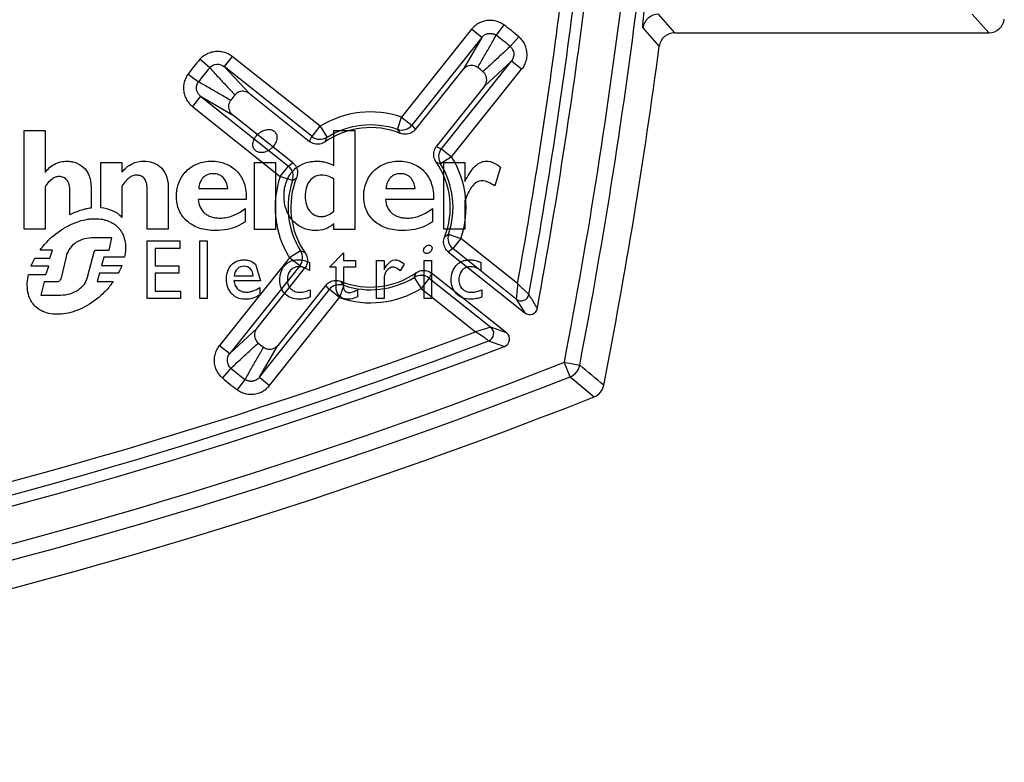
# Model space of a CAD drawing. Header units: millimetres. Extents: x 45 to 367, y 222 to 342.
# Tile 8 of 10: x 327 to 365, y 247 to 276. Entities that reach past the tile are written whole.
import ezdxf

# ---------------------------------------------------------------- set-up
doc = ezdxf.new("R2010")
doc.units = ezdxf.units.MM
doc.header["$LTSCALE"] = 36.957878
doc.layers.get('0').update_dxf_attribs({"linetype": 'CONTINUOUS'})

msp = doc.modelspace()

# ---------------------------------------------------------------- linework, layer by layer
at = {"color": 7}
for p, q in [((352.32, 275.249), (351.694, 275.962)), ((363.734, 275.962), (364.367, 275.249)), ((345.757, 275.553), (345.464, 275.152)), ((351.099, 275.44), (351.726, 274.728)), ((344.521, 275.383), (341.838, 272.014)), ((344.912, 275.071), (342.229, 271.703)), ((344.912, 275.071), (344.202, 273.845)), ((344.912, 275.071), (344.521, 275.383)), ((346.006, 274.72), (346.332, 275.095)), ((352.32, 275.249), (364.367, 275.249)), ((335.344, 274.343), (335.033, 273.952)), ((338.713, 271.66), (335.344, 274.343)), ((334.476, 273.907), (334.101, 274.233)), ((338.401, 271.269), (335.033, 273.952)), ((335.999, 272.916), (335.033, 273.952)), ((343.368, 270.796), (346.051, 274.164)), ((345.015, 273.198), (346.051, 274.164)), ((346.442, 273.852), (346.051, 274.164)), ((333.644, 273.658), (334.045, 273.365)), ((342.367, 271.54), (344.202, 273.845)), ((343.759, 270.484), (346.442, 273.852)), ((345.015, 273.198), (343.179, 270.893)), ((334.126, 272.813), (333.814, 272.422)), ((334.126, 272.813), (335.352, 272.103)), ((334.126, 272.813), (337.494, 270.13)), ((335.999, 272.916), (338.304, 271.08)), ((333.814, 272.422), (337.183, 269.739)), ((337.657, 270.268), (335.352, 272.104)), ((341.676, 271.541), (341.838, 272.014)), ((341.838, 272.014), (342.229, 271.703)), ((338.401, 271.269), (338.713, 271.66)), ((338.713, 271.66), (338.977, 271.236)), ((342.234, 271.699), (342.361, 271.544)), ((327.353, 271.499), (328.159, 271.499)), ((327.353, 267.712), (327.353, 271.499)), ((328.159, 271.499), (328.159, 269.891)), ((338.308, 271.085), (338.397, 271.264)), ((338.904, 271.055), (338.973, 271.241)), ((339.239, 271.499), (340.046, 271.499)), ((339.239, 270.16), (339.239, 271.499)), ((340.046, 271.499), (340.046, 267.705)), ((341.678, 271.548), (341.786, 271.381)), ((343.184, 270.889), (343.363, 270.799)), ((343.759, 270.484), (343.334, 270.22)), ((343.368, 270.796), (343.759, 270.484)), ((330.303, 270.273), (331.11, 270.273)), ((330.303, 268.528), (330.303, 270.273)), ((331.11, 270.273), (331.11, 269.905)), ((336.191, 270.273), (336.998, 270.273)), ((336.191, 267.704), (336.191, 270.273)), ((336.998, 270.273), (336.998, 267.704)), ((337.183, 269.739), (337.494, 270.13)), ((337.498, 270.135), (337.652, 270.262)), ((343.154, 270.292), (343.34, 270.224)), ((343.464, 270.276), (344.271, 270.276)), ((343.464, 267.708), (343.464, 270.276)), ((344.271, 270.276), (344.271, 269.538)), ((337.655, 269.577), (337.183, 269.739)), ((345.634, 270.089), (345.413, 269.376)), ((331.11, 269.36), (331.11, 268.16)), ((337.649, 269.579), (337.815, 269.688)), ((339.239, 268.407), (339.239, 269.633)), ((328.159, 269.339), (328.159, 267.712)), ((329.116, 268.265), (329.116, 269.167)), ((329.922, 269.339), (329.922, 268.521)), ((332.075, 267.711), (332.075, 269.271)), ((332.881, 269.337), (332.881, 267.711)), ((334.053, 269.277), (335.167, 269.277)), ((341.238, 269.277), (342.354, 269.277)), ((335.879, 268.851), (334.036, 268.851)), ((343.065, 268.851), (341.222, 268.851)), ((344.271, 268.816), (344.271, 267.708)), ((335.834, 268.5), (335.834, 267.999)), ((343.021, 268.5), (343.021, 267.999)), ((339.239, 267.705), (339.239, 267.912)), ((328.159, 267.712), (327.353, 267.712)), ((332.881, 267.711), (332.075, 267.711)), ((336.998, 267.704), (336.191, 267.704)), ((340.046, 267.705), (339.239, 267.705)), ((344.271, 267.708), (343.464, 267.708)), ((343.646, 267.519), (343.48, 267.41)), ((343.64, 267.521), (344.113, 267.359)), ((330.72, 267.373), (329.94, 267.373)), ((330.621, 266.911), (330.72, 267.373)), ((332.076, 267.259), (333.327, 267.259)), ((332.076, 265.05), (332.076, 267.259)), ((333.327, 267.259), (333.327, 266.974)), ((334.092, 267.259), (334.38, 267.259)), ((334.092, 265.049), (334.092, 267.259)), ((334.38, 267.259), (334.38, 265.049)), ((344.113, 267.359), (343.801, 266.968)), ((346.288, 265.626), (344.113, 267.359)), ((328.451, 266.91), (327.974, 266.91)), ((328.34, 266.594), (328.451, 266.91)), ((329.785, 265.868), (330.042, 266.844)), ((330.149, 266.911), (330.621, 266.911)), ((333.327, 266.974), (332.39, 266.974)), ((332.39, 266.974), (332.39, 266.308)), ((337.961, 266.878), (337.537, 266.614)), ((338.142, 266.806), (337.955, 266.874)), ((339.069, 266.247), (339.609, 266.807)), ((339.609, 266.807), (339.609, 266.506)), ((343.639, 266.83), (346.567, 264.498)), ((343.797, 266.963), (343.643, 266.836)), ((346.239, 265.026), (343.801, 266.968)), ((327.77, 266.594), (328.34, 266.594)), ((328.97, 266.652), (328.767, 265.799)), ((330.412, 266.633), (330.325, 266.317)), ((331.205, 266.633), (330.412, 266.633)), ((337.537, 266.614), (334.854, 263.245)), ((336.23, 266.363), (336.426, 265.735)), ((337.928, 266.302), (337.537, 266.614)), ((338.3, 266.433), (338.3, 266.124)), ((339.609, 266.506), (340.07, 266.506)), ((340.07, 266.506), (340.07, 266.247)), ((340.88, 266.506), (341.167, 266.506)), ((340.88, 265.049), (340.88, 266.506)), ((341.167, 266.506), (341.167, 266.169)), ((341.94, 266.365), (341.789, 266.112)), ((342.702, 266.506), (342.989, 266.506)), ((342.702, 265.049), (342.702, 266.506)), ((342.989, 266.506), (342.989, 265.049)), ((344.882, 266.433), (344.882, 266.124)), ((327.529, 265.978), (328.193, 265.978)), ((328.302, 266.295), (327.625, 266.295)), ((328.193, 265.978), (328.302, 266.295)), ((330.253, 266.017), (330.16, 265.701)), ((330.97, 266.017), (330.253, 266.017)), ((330.325, 266.317), (331.109, 266.317)), ((332.39, 266.308), (333.294, 266.308)), ((333.294, 266.022), (332.39, 266.022)), ((332.39, 266.022), (332.39, 265.335)), ((333.294, 266.308), (333.294, 266.022)), ((337.928, 266.302), (335.245, 262.934)), ((336.281, 263.9), (338.117, 266.205)), ((338.111, 266.209), (337.933, 266.299)), ((339.322, 266.247), (339.069, 266.247)), ((339.322, 265.478), (339.322, 266.247)), ((340.07, 266.247), (339.609, 266.247)), ((339.609, 266.247), (339.609, 265.5)), ((342.391, 266.043), (342.323, 265.857)), ((342.988, 266.013), (342.898, 265.834)), ((345.867, 263.728), (342.992, 266.018)), ((328.126, 265.686), (327.994, 265.184)), ((328.615, 265.686), (328.126, 265.686)), ((330.16, 265.701), (330.773, 265.701)), ((336.426, 265.735), (335.403, 265.735)), ((335.409, 265.926), (336.14, 265.926)), ((339.618, 265.55), (339.509, 265.717)), ((341.167, 265.809), (341.167, 265.049)), ((342.319, 265.862), (342.583, 265.438)), ((342.894, 265.829), (342.583, 265.438)), ((342.894, 265.829), (345.26, 263.945)), ((332.39, 265.335), (333.355, 265.335)), ((333.355, 265.335), (333.355, 265.05)), ((336.383, 262.027), (339.066, 265.395)), ((336.401, 265.472), (336.401, 265.193)), ((338.929, 265.558), (337.093, 263.253)), ((338.333, 265.388), (338.333, 265.105)), ((339.062, 265.399), (338.935, 265.554)), ((339.457, 265.084), (339.066, 265.395)), ((339.62, 265.557), (339.457, 265.084)), ((340.143, 265.388), (340.143, 265.118)), ((342.583, 265.438), (344.673, 263.773)), ((344.915, 265.388), (344.915, 265.105)), ((327.994, 265.184), (328.756, 265.184)), ((333.355, 265.05), (332.076, 265.05)), ((334.38, 265.049), (334.092, 265.049)), ((336.775, 261.715), (339.457, 265.084)), ((341.167, 265.049), (340.88, 265.049)), ((342.989, 265.049), (342.702, 265.049)), ((346.238, 265.026), (346.567, 264.498)), ((336.281, 263.9), (335.245, 262.934)), ((345.26, 263.945), (344.673, 263.773)), ((345.867, 263.728), (345.26, 263.945)), ((345.179, 263.429), (345.787, 263.213)), ((334.854, 263.245), (335.245, 262.934)), ((336.384, 262.027), (337.093, 263.253)), ((348.082, 262.602), (348.671, 262.489)), ((348.301, 262.043), (348.082, 262.602)), ((335.289, 262.378), (334.964, 262.003)), ((335.539, 261.545), (335.831, 261.946)), ((336.383, 262.027), (336.775, 261.715)), ((348.301, 262.044), (349.228, 261.276))]:
    msp.add_line(p, q, dxfattribs=at)
for centre, radius, start, end in [((133.648, 303.749), 216.948, 349.6249, 353.03006), ((133.648, 303.749), 218.347, 349.13766, 353.05571), ((133.648, 303.749), 218.946, 349.13767, 353.0557), ((133.648, 303.749), 216.031, 349.83582, 352.76423), ((133.648, 303.749), 216.53, 349.74719, 352.76423), ((351.695, 275.362), 0.6, 90.0713, 172.514), ((364.368, 275.848), 0.599, 269.9781, 353.1266), ((340.648, 268.549), 8.67, 49.0328, 53.8913), ((340.648, 268.549), 8.173, 49.0327, 53.8913), ((352.319, 274.65), 0.599, 89.9796, 172.4403), ((133.648, 303.749), 220, 348.98617, 352.41993), ((340.648, 268.549), 8.67, 139.0328, 143.8913), ((340.648, 268.549), 8.173, 139.0327, 143.8913), ((340.648, 268.549), 6.76, 50.3816, 52.5425), ((340.648, 268.549), 6.76, 140.3816, 142.5425), ((340.648, 268.549), 3.664, 71.0429, 121.8812), ((340.648, 268.549), 3.164, 71.0424, 121.8816), ((341.849, 272.017), 0.5, 250.0109, 320.3974), ((338.701, 271.661), 0.5, 232.5199, 302.9306), ((340.648, 268.549), 3.06, 68.1011, 124.8238), ((343.759, 270.495), 0.5, 142.5202, 212.9296), ((340.648, 268.549), 3.664, 341.0426, 31.8815), ((337.179, 269.75), 0.5, 340.0109, 50.3974), ((340.648, 268.549), 3.06, 338.1007, 34.8237), ((340.648, 268.549), 3.164, 341.0424, 31.8816), ((340.648, 268.549), 3.664, 161.0431, 211.881), ((340.648, 268.549), 3.164, 161.0424, 211.8816), ((340.648, 268.549), 3.06, 158.1007, 214.8237), ((344.116, 267.348), 0.5, 160.0109, 230.3974), ((337.536, 266.603), 0.5, 322.5217, 32.9281), ((340.648, 268.549), 3.06, 248.1011, 304.8238), ((339.447, 265.081), 0.5, 70.0109, 140.3974), ((340.648, 268.549), 3.164, 251.0424, 301.8816), ((342.594, 265.437), 0.5, 52.5217, 122.9281), ((340.648, 268.549), 3.664, 251.0429, 301.8812), ((346.425, 265.261), 0.3, 231.5466, 349.7981), ((346.754, 264.732), 0.3, 231.4024, 349.6213), ((275.648, 447.249), 196.031, 270.28642, 290.61677), ((345.073, 263.71), 0.3, 290.7755, 51.3466), ((345.68, 263.493), 0.3, 290.8635, 51.5271), ((275.648, 447.249), 196.53, 270.28643, 290.71955), ((340.648, 268.549), 6.76, 230.3816, 232.5425), ((275.648, 447.249), 196.948, 270, 290.8627), ((275.648, 447.249), 198.347, 270.04552, 291.41938), ((340.648, 268.549), 8.173, 229.0327, 233.8913), ((348.082, 262.602), 0.6, 291.4102, 349.0604), ((275.648, 447.249), 198.946, 270.04683, 291.41939), ((340.648, 268.549), 8.67, 229.0328, 233.8913), ((349.007, 261.833), 0.6, 291.58, 348.9922), ((275.648, 447.249), 200, 270.16274, 291.58612)]:
    msp.add_arc(centre, radius, start, end, dxfattribs=at)
for points, knots in [([(351.1, 275.44), (351.093, 275.447), (351.098, 275.487), (351.096, 275.555), (351.106, 275.669), (351.118, 275.816), (351.137, 275.993), (351.167, 276.27), (351.193, 276.487), (351.211, 276.636)], [0, 0, 0, 0, 0.025179, 0.085776, 0.180389, 0.305117, 0.455341, 0.625555, 1, 1, 1, 1]), ([(345.757, 275.553), (345.706, 275.591), (345.593, 275.655), (345.407, 275.715), (345.208, 275.732), (345.009, 275.705), (344.821, 275.635), (344.654, 275.527), (344.562, 275.433), (344.521, 275.383)], [0, 0, 0, 0, 0.138283, 0.280098, 0.424272, 0.56938, 0.714355, 0.858202, 1, 1, 1, 1]), ([(344.759, 273.915), (344.837, 274.053), (344.992, 274.329), (345.232, 274.738), (345.387, 275.014), (345.465, 275.152)], [0, 0, 0, 0, 0.333537, 0.666606, 1, 1, 1, 1]), ([(344.912, 275.071), (344.92, 275.081), (344.945, 275.109), (344.988, 275.148), (345.042, 275.181), (345.094, 275.204), (345.143, 275.218), (345.188, 275.226), (345.229, 275.228), (345.266, 275.227), (345.299, 275.222), (345.331, 275.215), (345.362, 275.206), (345.393, 275.194), (345.428, 275.176), (345.451, 275.161), (345.464, 275.152)], [0, 0, 0, 0, 0.064484, 0.179292, 0.281342, 0.372549, 0.454575, 0.528587, 0.59485, 0.653879, 0.707862, 0.759481, 0.811276, 0.865016, 0.922203, 1, 1, 1, 1]), ([(346.332, 275.095), (346.38, 275.054), (346.468, 274.959), (346.568, 274.79), (346.629, 274.601), (346.647, 274.401), (346.621, 274.202), (346.553, 274.015), (346.482, 273.903), (346.442, 273.852)], [0, 0, 0, 0, 0.138375, 0.28012, 0.424167, 0.56922, 0.714258, 0.858188, 1, 1, 1, 1]), ([(346.006, 274.721), (345.889, 274.614), (345.655, 274.402), (345.31, 274.076), (345.076, 273.863), (344.959, 273.757)], [0, 0, 0, 0, 0.333394, 0.666463, 1, 1, 1, 1]), ([(346.006, 274.72), (346.082, 274.655), (346.184, 274.455), (346.114, 274.243), (346.051, 274.164)], [0, 0, 0, 0, 0.497059, 1, 1, 1, 1]), ([(334.101, 274.233), (334.143, 274.281), (334.238, 274.369), (334.407, 274.469), (334.596, 274.53), (334.796, 274.548), (334.995, 274.523), (335.182, 274.454), (335.293, 274.384), (335.344, 274.343)], [0, 0, 0, 0, 0.138375, 0.28012, 0.424166, 0.56922, 0.714258, 0.858188, 1, 1, 1, 1]), ([(334.476, 273.907), (334.542, 273.983), (334.742, 274.085), (334.954, 274.015), (335.033, 273.952)], [0, 0, 0, 0, 0.497059, 1, 1, 1, 1]), ([(334.476, 273.907), (334.582, 273.79), (334.795, 273.556), (335.121, 273.211), (335.334, 272.977), (335.44, 272.86)], [0, 0, 0, 0, 0.333394, 0.666463, 1, 1, 1, 1]), ([(344.759, 273.915), (344.706, 273.956), (344.573, 274.012), (344.36, 273.985), (344.245, 273.898), (344.202, 273.845)], [0, 0, 0, 0, 0.329375, 0.668641, 1, 1, 1, 1]), ([(333.644, 273.658), (333.606, 273.607), (333.542, 273.495), (333.482, 273.308), (333.465, 273.109), (333.491, 272.911), (333.561, 272.722), (333.669, 272.555), (333.763, 272.463), (333.814, 272.422)], [0, 0, 0, 0, 0.138283, 0.280098, 0.424272, 0.569381, 0.714355, 0.858202, 1, 1, 1, 1]), ([(345.015, 273.198), (345.057, 273.251), (345.116, 273.384), (345.095, 273.597), (345.01, 273.714), (344.959, 273.756)], [0, 0, 0, 0, 0.331949, 0.67192, 1, 1, 1, 1]), ([(334.126, 272.813), (334.115, 272.821), (334.087, 272.846), (334.049, 272.889), (334.015, 272.943), (333.993, 272.995), (333.978, 273.044), (333.971, 273.089), (333.969, 273.13), (333.97, 273.167), (333.974, 273.201), (333.981, 273.232), (333.991, 273.263), (334.003, 273.294), (334.02, 273.329), (334.035, 273.353), (334.045, 273.365)], [0, 0, 0, 0, 0.064484, 0.179292, 0.281342, 0.372549, 0.454575, 0.528587, 0.59485, 0.653879, 0.707862, 0.759481, 0.811276, 0.865016, 0.922203, 1, 1, 1, 1]), ([(335.281, 272.661), (335.143, 272.738), (334.868, 272.893), (334.458, 273.133), (334.183, 273.289), (334.045, 273.366)], [0, 0, 0, 0, 0.333537, 0.666606, 1, 1, 1, 1]), ([(335.999, 272.916), (335.945, 272.958), (335.813, 273.017), (335.6, 272.996), (335.483, 272.912), (335.44, 272.86)], [0, 0, 0, 0, 0.331949, 0.67192, 1, 1, 1, 1]), ([(335.281, 272.66), (335.24, 272.607), (335.185, 272.474), (335.212, 272.261), (335.298, 272.146), (335.352, 272.104)], [0, 0, 0, 0, 0.329375, 0.668641, 1, 1, 1, 1]), ([(336.155, 270.835), (336.146, 270.86), (336.133, 270.914), (336.133, 271.028), (336.18, 271.176), (336.273, 271.307), (336.371, 271.399), (336.456, 271.457), (336.546, 271.502), (336.663, 271.539), (336.804, 271.547), (336.955, 271.486), (337.017, 271.4), (337.035, 271.353)], [0, 0, 0, 0, 0.056764, 0.115786, 0.242233, 0.380383, 0.45296, 0.527232, 0.599652, 0.666889, 0.787056, 0.893771, 1, 1, 1, 1]), ([(337.035, 271.353), (337.055, 271.303), (337.065, 271.186), (337.009, 271.013), (336.916, 270.882), (336.818, 270.79), (336.734, 270.731), (336.643, 270.686), (336.526, 270.65), (336.385, 270.642), (336.258, 270.693), (336.188, 270.766), (336.164, 270.811), (336.155, 270.835)], [0, 0, 0, 0, 0.114953, 0.241295, 0.379535, 0.452191, 0.52655, 0.599051, 0.666379, 0.786585, 0.892941, 0.945089, 1, 1, 1, 1]), ([(342.367, 271.54), (342.324, 271.484), (342.209, 271.393), (341.999, 271.336), (341.855, 271.363), (341.789, 271.388)], [0, 0, 0, 0, 0.333626, 0.666312, 1, 1, 1, 1]), ([(338.901, 271.061), (338.842, 271.021), (338.708, 270.963), (338.49, 270.972), (338.358, 271.035), (338.304, 271.08)], [0, 0, 0, 0, 0.333697, 0.66641, 1, 1, 1, 1]), ([(343.159, 270.296), (343.12, 270.355), (343.062, 270.489), (343.07, 270.707), (343.134, 270.839), (343.179, 270.893)], [0, 0, 0, 0, 0.333703, 0.666413, 1, 1, 1, 1]), ([(328.159, 269.891), (328.266, 270.02), (328.451, 270.192), (328.753, 270.305), (328.964, 270.327), (329.157, 270.312), (329.384, 270.257), (329.652, 270.107), (329.882, 269.772), (329.922, 269.491), (329.922, 269.339)], [0, 0, 0, 0, 0.202961, 0.293522, 0.385933, 0.456453, 0.526761, 0.666943, 0.816898, 1, 1, 1, 1]), ([(331.11, 269.905), (331.22, 270.032), (331.466, 270.256), (331.794, 270.321), (331.946, 270.321)], [0, 0, 0, 0, 0.525331, 1, 1, 1, 1]), ([(331.946, 270.321), (332.163, 270.321), (332.529, 270.213), (332.838, 269.792), (332.881, 269.498), (332.881, 269.337)], [0, 0, 0, 0, 0.431237, 0.681647, 1, 1, 1, 1]), ([(333.216, 269.199), (333.219, 269.219), (333.237, 269.327), (333.291, 269.517), (333.412, 269.75), (333.629, 270.016), (334.01, 270.261), (334.37, 270.321), (334.555, 270.321)], [0, 0, 0, 0, 0.031761, 0.172729, 0.308305, 0.441299, 0.709218, 1, 1, 1, 1]), ([(334.555, 270.321), (334.734, 270.321), (335.089, 270.26), (335.403, 270.055), (335.53, 269.919), (335.539, 269.909)], [0, 0, 0, 0, 0.491694, 0.964205, 1, 1, 1, 1]), ([(337.447, 269.604), (337.47, 269.657), (337.534, 269.78), (337.714, 270.02), (337.99, 270.211), (338.266, 270.293), (338.437, 270.317), (338.583, 270.324), (338.743, 270.314), (338.971, 270.273), (339.135, 270.211), (339.239, 270.16)], [0, 0, 0, 0, 0.082452, 0.197735, 0.425071, 0.544159, 0.606275, 0.670548, 0.752898, 0.834054, 1, 1, 1, 1]), ([(337.657, 270.268), (337.713, 270.225), (337.804, 270.11), (337.861, 269.9), (337.834, 269.756), (337.809, 269.69)], [0, 0, 0, 0, 0.333638, 0.666336, 1, 1, 1, 1]), ([(340.778, 268.032), (340.719, 268.085), (340.608, 268.21), (340.481, 268.434), (340.416, 268.648), (340.39, 268.831), (340.383, 268.975), (340.39, 269.119), (340.415, 269.302), (340.476, 269.517), (340.597, 269.75), (340.814, 270.016), (341.195, 270.261), (341.555, 270.321), (341.74, 270.321)], [0, 0, 0, 0, 0.075116, 0.156319, 0.240487, 0.284545, 0.33029, 0.375786, 0.41983, 0.50432, 0.585564, 0.665246, 0.825747, 1, 1, 1, 1]), ([(341.74, 270.321), (341.919, 270.321), (342.274, 270.26), (342.732, 269.96), (343.029, 269.461), (343.073, 269.061), (343.065, 268.851)], [0, 0, 0, 0, 0.241135, 0.472961, 0.716147, 1, 1, 1, 1]), ([(344.271, 269.538), (344.371, 269.753), (344.531, 270.047), (344.829, 270.265), (344.985, 270.315), (345.102, 270.327), (345.223, 270.315), (345.411, 270.25), (345.542, 270.158), (345.634, 270.089)], [0, 0, 0, 0, 0.3968, 0.540047, 0.605132, 0.669508, 0.735873, 0.807047, 1, 1, 1, 1]), ([(329.116, 269.167), (329.116, 269.251), (329.102, 269.401), (329.019, 269.594), (328.897, 269.691), (328.787, 269.724), (328.705, 269.732), (328.629, 269.726), (328.534, 269.702), (328.351, 269.6), (328.235, 269.449), (328.159, 269.339)], [0, 0, 0, 0, 0.169953, 0.301503, 0.414594, 0.471983, 0.532978, 0.580281, 0.627536, 0.728763, 1, 1, 1, 1]), ([(332.075, 269.271), (332.075, 269.349), (332.062, 269.489), (331.976, 269.666), (331.858, 269.75), (331.755, 269.779), (331.676, 269.785), (331.6, 269.78), (331.503, 269.758), (331.38, 269.69), (331.241, 269.548), (331.156, 269.429), (331.11, 269.36)], [0, 0, 0, 0, 0.159609, 0.282259, 0.388999, 0.443074, 0.499693, 0.549404, 0.598012, 0.701401, 0.830018, 1, 1, 1, 1]), ([(335.167, 269.277), (335.159, 269.357), (335.126, 269.508), (335.007, 269.697), (334.857, 269.796), (334.721, 269.833), (334.61, 269.842), (334.499, 269.834), (334.362, 269.797), (334.212, 269.7), (334.093, 269.509), (334.061, 269.358), (334.053, 269.277)], [0, 0, 0, 0, 0.138408, 0.25927, 0.374585, 0.434919, 0.499137, 0.564112, 0.624768, 0.739741, 0.860256, 1, 1, 1, 1]), ([(335.539, 269.909), (335.651, 269.784), (335.846, 269.448), (335.888, 269.061), (335.879, 268.851)], [0, 0, 0, 0, 0.442813, 1, 1, 1, 1]), ([(338.787, 269.783), (338.695, 269.783), (338.512, 269.753), (338.197, 269.505), (338.141, 269.182), (338.141, 268.975)], [0, 0, 0, 0, 0.240417, 0.462919, 1, 1, 1, 1]), ([(339.239, 269.633), (339.174, 269.679), (339.027, 269.748), (338.867, 269.783), (338.787, 269.783)], [0, 0, 0, 0, 0.499728, 1, 1, 1, 1]), ([(342.354, 269.277), (342.346, 269.357), (342.313, 269.508), (342.192, 269.698), (342.042, 269.796), (341.905, 269.833), (341.794, 269.842), (341.683, 269.834), (341.547, 269.797), (341.397, 269.7), (341.278, 269.509), (341.246, 269.358), (341.238, 269.277)], [0, 0, 0, 0, 0.138456, 0.259594, 0.375284, 0.435742, 0.499987, 0.564873, 0.625361, 0.739955, 0.860276, 1, 1, 1, 1]), ([(337.667, 268.037), (337.613, 268.097), (337.516, 268.231), (337.408, 268.46), (337.353, 268.672), (337.331, 268.851), (337.325, 268.993), (337.331, 269.135), (337.353, 269.317), (337.394, 269.473), (337.436, 269.58), (337.447, 269.604)], [0, 0, 0, 0, 0.145093, 0.296238, 0.454743, 0.537449, 0.622744, 0.709706, 0.793566, 0.953134, 1, 1, 1, 1]), ([(345.413, 269.376), (345.326, 269.431), (345.177, 269.52), (344.936, 269.584), (344.715, 269.528), (344.453, 269.28), (344.344, 269.01), (344.271, 268.816)], [0, 0, 0, 0, 0.194538, 0.329373, 0.462186, 0.605777, 1, 1, 1, 1]), ([(333.201, 268.927), (333.2, 268.943), (333.199, 269.008), (333.203, 269.098), (333.212, 269.173), (333.216, 269.199)], [0, 0, 0, 0, 0.176428, 0.707889, 1, 1, 1, 1]), ([(338.141, 268.975), (338.141, 268.868), (338.164, 268.667), (338.287, 268.404), (338.462, 268.26), (338.626, 268.204), (338.736, 268.193), (338.823, 268.197), (338.905, 268.209), (339.056, 268.257), (339.168, 268.342), (339.239, 268.407)], [0, 0, 0, 0, 0.195459, 0.362498, 0.514723, 0.59241, 0.674967, 0.713392, 0.750727, 0.825497, 1, 1, 1, 1]), ([(333.594, 268.03), (333.534, 268.084), (333.422, 268.209), (333.295, 268.434), (333.23, 268.648), (333.206, 268.816), (333.202, 268.895), (333.201, 268.927)], [0, 0, 0, 0, 0.240643, 0.497503, 0.763726, 0.903081, 1, 1, 1, 1]), ([(334.036, 268.851), (334.043, 268.748), (334.085, 268.55), (334.238, 268.348), (334.4, 268.24), (334.544, 268.181), (334.708, 268.146), (334.863, 268.136), (335.001, 268.141), (335.154, 268.16), (335.35, 268.215), (335.59, 268.334), (335.749, 268.44), (335.834, 268.5)], [0, 0, 0, 0, 0.136196, 0.260227, 0.323863, 0.391285, 0.464311, 0.544383, 0.596289, 0.646599, 0.748385, 0.862309, 1, 1, 1, 1]), ([(341.222, 268.851), (341.228, 268.748), (341.271, 268.55), (341.424, 268.348), (341.586, 268.24), (341.729, 268.181), (341.893, 268.146), (342.048, 268.136), (342.186, 268.141), (342.34, 268.16), (342.536, 268.215), (342.777, 268.334), (342.936, 268.44), (343.021, 268.5)], [0, 0, 0, 0, 0.136198, 0.260273, 0.323875, 0.391165, 0.463919, 0.543543, 0.595696, 0.646197, 0.748226, 0.862262, 1, 1, 1, 1]), ([(329.922, 268.521), (329.856, 268.513), (329.577, 268.465), (329.308, 268.363), (329.116, 268.265)], [0, 0, 0, 0, 0.236485, 1, 1, 1, 1]), ([(331.11, 268.16), (331.017, 268.275), (330.748, 268.436), (330.455, 268.512), (330.303, 268.528)], [0, 0, 0, 0, 0.490478, 1, 1, 1, 1]), ([(328.332, 267.326), (328.54, 267.524), (328.831, 267.737), (329.153, 267.892), (329.215, 267.919)], [0, 0, 0, 0, 0.809571, 1, 1, 1, 1]), ([(329.215, 267.919), (329.389, 267.995), (329.61, 268.065), (329.841, 268.098), (329.883, 268.102)], [0, 0, 0, 0, 0.819048, 1, 1, 1, 1]), ([(329.883, 268.102), (330.064, 268.122), (330.268, 268.116), (330.463, 268.066), (330.481, 268.06)], [0, 0, 0, 0, 0.90371, 1, 1, 1, 1]), ([(330.481, 268.06), (330.56, 268.038), (330.692, 267.986), (330.81, 267.91), (330.856, 267.874)], [0, 0, 0, 0, 0.586532, 1, 1, 1, 1]), ([(330.856, 267.874), (330.888, 267.849), (330.956, 267.79), (331.046, 267.685), (331.149, 267.518), (331.268, 267.17), (331.25, 266.844), (331.205, 266.633)], [0, 0, 0, 0, 0.090125, 0.197701, 0.30463, 0.522441, 1, 1, 1, 1]), ([(334.689, 267.658), (334.482, 267.658), (334.091, 267.709), (333.736, 267.902), (333.598, 268.026), (333.594, 268.03)], [0, 0, 0, 0, 0.527829, 0.987017, 1, 1, 1, 1]), ([(335.834, 267.999), (335.638, 267.853), (335.253, 267.684), (334.848, 267.658), (334.689, 267.658)], [0, 0, 0, 0, 0.606302, 1, 1, 1, 1]), ([(338.525, 267.657), (338.362, 267.657), (338.037, 267.722), (337.772, 267.919), (337.667, 268.037)], [0, 0, 0, 0, 0.508566, 1, 1, 1, 1]), ([(339.239, 267.912), (339.137, 267.83), (338.913, 267.691), (338.651, 267.657), (338.525, 267.657)], [0, 0, 0, 0, 0.509639, 1, 1, 1, 1]), ([(341.874, 267.658), (341.667, 267.658), (341.276, 267.709), (340.921, 267.903), (340.782, 268.027), (340.778, 268.032)], [0, 0, 0, 0, 0.526354, 0.984476, 1, 1, 1, 1]), ([(343.021, 267.999), (342.824, 267.853), (342.439, 267.684), (342.033, 267.658), (341.874, 267.658)], [0, 0, 0, 0, 0.606321, 1, 1, 1, 1]), ([(329.94, 267.373), (329.704, 267.373), (329.262, 267.232), (329.003, 266.841), (328.97, 266.652)], [0, 0, 0, 0, 0.551413, 1, 1, 1, 1]), ([(342.686, 266.845), (342.686, 266.845), (342.679, 266.863), (342.676, 266.905), (342.695, 266.966), (342.735, 267.023), (342.791, 267.068), (342.855, 267.094), (342.934, 267.101), (342.984, 267.061), (342.998, 267.03)], [0, 0, 0, 0, 0.002212, 0.117874, 0.245146, 0.384448, 0.532568, 0.673371, 0.794513, 1, 1, 1, 1]), ([(343.639, 266.83), (343.583, 266.873), (343.492, 266.988), (343.435, 267.198), (343.461, 267.342), (343.487, 267.408)], [0, 0, 0, 0, 0.333638, 0.666336, 1, 1, 1, 1]), ([(330.042, 266.844), (330.055, 266.865), (330.08, 266.907), (330.129, 266.911), (330.149, 266.911)], [0, 0, 0, 0, 0.550164, 1, 1, 1, 1]), ([(338.136, 266.802), (338.175, 266.743), (338.233, 266.609), (338.225, 266.391), (338.162, 266.259), (338.117, 266.205)], [0, 0, 0, 0, 0.333703, 0.666413, 1, 1, 1, 1]), ([(342.808, 266.781), (342.794, 266.779), (342.762, 266.78), (342.714, 266.799), (342.693, 266.828), (342.686, 266.845)], [0, 0, 0, 0, 0.28708, 0.650034, 1, 1, 1, 1]), ([(342.998, 267.03), (343.014, 266.993), (343, 266.922), (342.95, 266.852), (342.894, 266.807), (342.843, 266.786), (342.814, 266.781), (342.808, 266.781)], [0, 0, 0, 0, 0.338835, 0.537297, 0.74741, 0.947706, 1, 1, 1, 1]), ([(335.819, 265.021), (335.717, 265.021), (335.517, 265.06), (335.282, 265.246), (335.169, 265.46), (335.124, 265.648), (335.112, 265.8), (335.124, 265.952), (335.171, 266.139), (335.288, 266.342), (335.477, 266.474), (335.651, 266.525), (335.791, 266.538), (335.929, 266.526), (336.084, 266.482), (336.181, 266.415), (336.23, 266.363)], [0, 0, 0, 0, 0.111144, 0.212251, 0.314346, 0.367243, 0.42129, 0.478792, 0.532214, 0.630256, 0.724769, 0.774141, 0.826464, 0.876576, 0.923238, 1, 1, 1, 1]), ([(337.164, 265.747), (337.164, 265.857), (337.19, 266.065), (337.315, 266.292), (337.457, 266.417), (337.582, 266.484), (337.699, 266.518), (337.8, 266.532), (337.873, 266.535), (337.939, 266.533), (338.014, 266.526), (338.101, 266.509), (338.202, 266.476), (338.267, 266.448), (338.3, 266.433)], [0, 0, 0, 0, 0.202147, 0.377186, 0.461219, 0.54656, 0.636234, 0.683633, 0.73313, 0.770359, 0.805132, 0.870093, 0.933454, 1, 1, 1, 1]), ([(341.167, 266.169), (341.2, 266.226), (341.298, 266.384), (341.469, 266.534), (341.594, 266.534)], [0, 0, 0, 0, 0.346802, 1, 1, 1, 1]), ([(341.594, 266.534), (341.623, 266.534), (341.754, 266.518), (341.867, 266.435), (341.94, 266.365)], [0, 0, 0, 0, 0.222746, 1, 1, 1, 1]), ([(343.743, 265.747), (343.743, 265.857), (343.769, 266.065), (343.895, 266.292), (344.037, 266.417), (344.163, 266.484), (344.28, 266.518), (344.381, 266.532), (344.454, 266.535), (344.52, 266.533), (344.594, 266.526), (344.682, 266.509), (344.783, 266.476), (344.849, 266.448), (344.882, 266.433)], [0, 0, 0, 0, 0.201983, 0.37702, 0.461103, 0.546495, 0.636187, 0.683572, 0.733033, 0.770147, 0.804772, 0.869479, 0.932876, 1, 1, 1, 1]), ([(330.378, 265.236), (330.171, 265.037), (329.726, 264.71), (329, 264.441), (328.404, 264.428), (328.005, 264.57), (327.801, 264.718), (327.673, 264.87), (327.568, 265.045), (327.45, 265.412), (327.476, 265.756), (327.529, 265.978)], [0, 0, 0, 0, 0.206325, 0.389899, 0.548682, 0.620729, 0.690654, 0.726591, 0.762498, 0.836283, 1, 1, 1, 1]), ([(335.801, 266.287), (335.707, 266.287), (335.5, 266.223), (335.426, 266.024), (335.409, 265.926)], [0, 0, 0, 0, 0.486497, 1, 1, 1, 1]), ([(336.14, 265.926), (336.136, 266.02), (336.083, 266.216), (335.888, 266.287), (335.801, 266.287)], [0, 0, 0, 0, 0.517557, 1, 1, 1, 1]), ([(337.9, 266.27), (337.838, 266.27), (337.717, 266.248), (337.567, 266.139), (337.491, 266.003), (337.46, 265.878), (337.452, 265.773), (337.46, 265.669), (337.493, 265.543), (337.579, 265.409), (337.717, 265.328), (337.843, 265.296), (337.942, 265.289), (338.041, 265.295), (338.172, 265.322), (338.268, 265.359), (338.333, 265.388)], [0, 0, 0, 0, 0.095809, 0.186128, 0.280633, 0.33217, 0.387517, 0.443529, 0.494921, 0.589272, 0.684111, 0.735771, 0.791674, 0.839593, 0.88882, 1, 1, 1, 1]), ([(338.3, 266.124), (338.263, 266.149), (338.143, 266.227), (337.998, 266.27), (337.9, 266.27)], [0, 0, 0, 0, 0.312288, 1, 1, 1, 1]), ([(341.52, 266.258), (341.426, 266.258), (341.22, 266.137), (341.167, 265.92), (341.167, 265.809)], [0, 0, 0, 0, 0.458902, 1, 1, 1, 1]), ([(341.789, 266.112), (341.747, 266.154), (341.664, 266.215), (341.564, 266.258), (341.52, 266.258)], [0, 0, 0, 0, 0.569783, 1, 1, 1, 1]), ([(342.395, 266.037), (342.454, 266.077), (342.588, 266.135), (342.805, 266.126), (342.938, 266.063), (342.992, 266.018)], [0, 0, 0, 0, 0.333697, 0.66641, 1, 1, 1, 1]), ([(344.48, 266.27), (344.419, 266.27), (344.298, 266.248), (344.148, 266.139), (344.072, 266.003), (344.042, 265.878), (344.034, 265.773), (344.042, 265.669), (344.075, 265.543), (344.161, 265.409), (344.298, 265.328), (344.424, 265.296), (344.523, 265.289), (344.621, 265.295), (344.753, 265.322), (344.849, 265.359), (344.915, 265.388)], [0, 0, 0, 0, 0.095584, 0.185714, 0.280154, 0.331702, 0.387077, 0.44312, 0.494552, 0.588992, 0.683762, 0.735242, 0.79083, 0.838708, 0.887916, 1, 1, 1, 1]), ([(344.882, 266.124), (344.845, 266.149), (344.724, 266.227), (344.579, 266.27), (344.48, 266.27)], [0, 0, 0, 0, 0.312384, 1, 1, 1, 1]), ([(328.767, 265.799), (328.744, 265.765), (328.707, 265.706), (328.64, 265.686), (328.615, 265.686)], [0, 0, 0, 0, 0.622558, 1, 1, 1, 1]), ([(328.756, 265.184), (328.999, 265.184), (329.443, 265.303), (329.751, 265.679), (329.785, 265.868)], [0, 0, 0, 0, 0.558922, 1, 1, 1, 1]), ([(330.773, 265.701), (330.744, 265.66), (330.624, 265.496), (330.49, 265.342), (330.378, 265.236)], [0, 0, 0, 0, 0.244771, 1, 1, 1, 1]), ([(335.403, 265.735), (335.413, 265.67), (335.445, 265.549), (335.55, 265.399), (335.679, 265.327), (335.795, 265.3), (335.902, 265.293), (336.022, 265.305), (336.198, 265.353), (336.321, 265.42), (336.401, 265.472)], [0, 0, 0, 0, 0.156354, 0.29024, 0.421208, 0.492626, 0.570738, 0.672655, 0.776227, 1, 1, 1, 1]), ([(338.333, 265.105), (338.271, 265.076), (338.165, 265.049), (338.019, 265.026), (337.838, 265.015), (337.603, 265.053), (337.355, 265.209), (337.196, 265.454), (337.164, 265.648), (337.164, 265.747)], [0, 0, 0, 0, 0.1281, 0.203543, 0.277757, 0.467721, 0.640957, 0.813112, 1, 1, 1, 1]), ([(338.929, 265.558), (338.972, 265.614), (339.087, 265.705), (339.297, 265.762), (339.441, 265.735), (339.507, 265.71)], [0, 0, 0, 0, 0.333626, 0.666312, 1, 1, 1, 1]), ([(344.915, 265.105), (344.853, 265.076), (344.745, 265.049), (344.599, 265.026), (344.418, 265.015), (344.183, 265.053), (343.935, 265.21), (343.775, 265.454), (343.743, 265.648), (343.743, 265.747)], [0, 0, 0, 0, 0.129149, 0.204646, 0.278665, 0.46824, 0.641331, 0.813352, 1, 1, 1, 1]), ([(346.288, 265.626), (346.283, 265.544), (346.271, 265.4), (346.25, 265.215), (346.251, 265.098), (346.234, 265.041), (346.239, 265.026)], [0, 0, 0, 0, 0.409027, 0.72355, 0.923859, 1, 1, 1, 1]), ([(346.288, 265.626), (346.339, 265.576), (346.429, 265.49), (346.548, 265.375), (346.634, 265.293), (346.687, 265.238), (346.714, 265.216), (346.721, 265.208)], [0, 0, 0, 0, 0.355091, 0.621622, 0.826458, 0.949953, 1, 1, 1, 1]), ([(336.401, 265.193), (336.319, 265.139), (336.134, 265.042), (335.926, 265.021), (335.819, 265.021)], [0, 0, 0, 0, 0.479178, 1, 1, 1, 1]), ([(339.793, 265.021), (339.668, 265.021), (339.399, 265.097), (339.322, 265.362), (339.322, 265.478)], [0, 0, 0, 0, 0.519755, 1, 1, 1, 1]), ([(339.609, 265.5), (339.609, 265.437), (339.65, 265.314), (339.769, 265.279), (339.816, 265.279)], [0, 0, 0, 0, 0.569202, 1, 1, 1, 1]), ([(339.816, 265.279), (339.842, 265.279), (339.958, 265.29), (340.067, 265.34), (340.143, 265.388)], [0, 0, 0, 0, 0.227407, 1, 1, 1, 1]), ([(347.049, 264.678), (347.013, 264.737), (346.94, 264.855), (346.83, 265.032), (346.757, 265.149), (346.721, 265.208)], [0, 0, 0, 0, 0.333522, 0.66639, 1, 1, 1, 1]), ([(340.143, 265.118), (340.06, 265.073), (339.941, 265.035), (339.82, 265.021), (339.793, 265.021)], [0, 0, 0, 0, 0.778082, 1, 1, 1, 1]), ([(336.281, 263.9), (336.238, 263.847), (336.179, 263.714), (336.201, 263.501), (336.285, 263.384), (336.337, 263.341)], [0, 0, 0, 0, 0.331949, 0.67192, 1, 1, 1, 1]), ([(345.179, 263.43), (345.166, 263.437), (345.121, 263.471), (345.022, 263.535), (344.866, 263.642), (344.745, 263.726), (344.673, 263.773)], [0, 0, 0, 0, 0.07627, 0.274179, 0.579801, 1, 1, 1, 1]), ([(335.289, 262.377), (335.407, 262.483), (335.641, 262.696), (335.986, 263.022), (336.22, 263.235), (336.337, 263.341)], [0, 0, 0, 0, 0.333394, 0.666463, 1, 1, 1, 1]), ([(334.964, 262.003), (334.916, 262.044), (334.828, 262.139), (334.728, 262.308), (334.667, 262.497), (334.648, 262.697), (334.674, 262.896), (334.742, 263.083), (334.813, 263.195), (334.854, 263.245)], [0, 0, 0, 0, 0.138375, 0.28012, 0.424166, 0.56922, 0.714258, 0.858188, 1, 1, 1, 1]), ([(335.289, 262.378), (335.214, 262.443), (335.112, 262.643), (335.182, 262.855), (335.245, 262.934)], [0, 0, 0, 0, 0.497059, 1, 1, 1, 1]), ([(336.536, 263.183), (336.459, 263.044), (336.303, 262.769), (336.063, 262.359), (335.908, 262.084), (335.831, 261.946)], [0, 0, 0, 0, 0.333537, 0.666606, 1, 1, 1, 1]), ([(336.536, 263.183), (336.59, 263.142), (336.723, 263.086), (336.935, 263.113), (337.051, 263.2), (337.093, 263.253)], [0, 0, 0, 0, 0.329375, 0.668641, 1, 1, 1, 1]), ([(336.383, 262.027), (336.375, 262.016), (336.351, 261.989), (336.307, 261.95), (336.253, 261.917), (336.202, 261.894), (336.153, 261.879), (336.107, 261.872), (336.066, 261.87), (336.03, 261.871), (335.996, 261.876), (335.964, 261.882), (335.933, 261.892), (335.902, 261.904), (335.868, 261.921), (335.844, 261.936), (335.831, 261.946)], [0, 0, 0, 0, 0.064484, 0.179292, 0.281342, 0.372549, 0.454575, 0.528587, 0.59485, 0.653879, 0.707862, 0.759481, 0.811276, 0.865016, 0.922203, 1, 1, 1, 1]), ([(335.539, 261.545), (335.59, 261.507), (335.702, 261.443), (335.889, 261.383), (336.087, 261.366), (336.286, 261.393), (336.474, 261.462), (336.641, 261.57), (336.734, 261.665), (336.775, 261.715)], [0, 0, 0, 0, 0.138283, 0.280098, 0.424272, 0.569381, 0.714355, 0.858202, 1, 1, 1, 1])]:
    msp.add_open_spline(points, degree=3, knots=knots, dxfattribs=at)
for points in [[(327.974, 266.91), (328.082, 267.058), (328.2, 267.199), (328.332, 267.326)], [(327.625, 266.295), (327.665, 266.398), (327.717, 266.497), (327.77, 266.594)], [(331.109, 266.317), (331.07, 266.214), (331.021, 266.114), (330.97, 266.017)], [(349.595, 261.719), (349.288, 261.976), (348.979, 262.232), (348.672, 262.488)]]:
    msp.add_open_spline(points, degree=3, dxfattribs=at)

doc.saveas('drawing.dxf')
